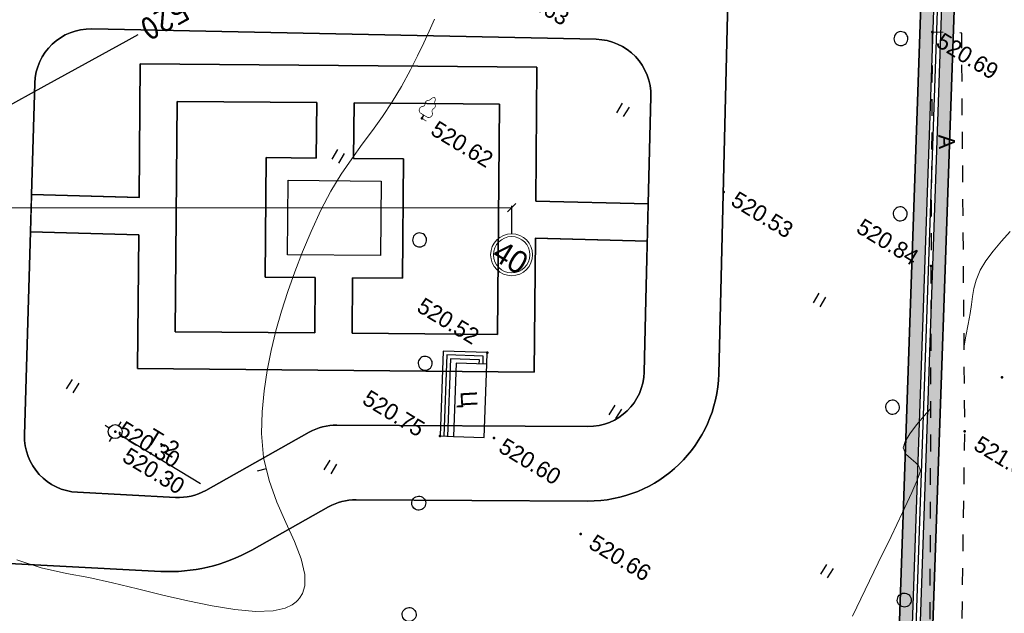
# Model space of a CAD drawing. Header units: millimetres. Extents: x 0 to 1576219, y -334896 to 156638.
# Tile 36 of 63: x 430433 to 483274, y -106358 to -74508. Entities that reach past the tile are written whole.
import ezdxf
from ezdxf import colors
from ezdxf.entities.mleader import LeaderData, LeaderLine
from ezdxf.math import Vec2, Vec3

# ---------------------------------------------------------------- set-up
doc = ezdxf.new("R2010")
doc.units = ezdxf.units.MM
doc.linetypes.add('Д_ТРОТ_ТРУБА', pattern=[3, 1.5, -1.5])
doc.linetypes.add('ДОРОГИ_СТРОЯЩ', pattern=[9, 8, -1])
for name, color, linetype in [('(003) Пункты', 7, 'Continuous'), ('(004) Точки рельефа', 7, 'Continuous'), ('(004a) Точки рельефа (отк.)', 7, 'Continuous'), ('(022) Возд. Линии', 7, 'Continuous'), ('(025) Дорога', 7, 'Continuous'), ('(031) Горизонтали', 42, 'Continuous'), ('(035) Откосы', 7, 'Continuous'), ('(036) Растительность', 7, 'Continuous'), ('(038) Деревья', 7, 'Continuous'), ('C-TOPO-MAJR', 9, 'Continuous'), ('GLUXOY OG', 7, 'Continuous'), ('os', 3, 'Continuous')]:
    doc.layers.add(name, color=color, linetype=linetype)
doc.layers.add('(032) Горизонтали утолщенные', color=32, linetype='Continuous', lineweight=30)
doc.layers.add('(042) Бергштрих', color=32, linetype='Continuous', lineweight=30)
doc.layers.add('К1', color=7, linetype='Continuous', lineweight=40, true_color=0x076e4b)
doc.styles.add('BLACK', font='tahomabd.ttf')
doc.styles.add('BM-431', font='txt')
doc.styles.add('D-431', font='txt')
doc.styles.add('GOST', font='isocpeur.ttf')
doc.styles.add('S', font='txtwr', dxfattribs={"oblique": 15})
doc.styles.add('СПДС', font='isocpeur.ttf')
doc.linetypes.add('ОГРАДА_ГЛИН', pattern='A,4,["|",Standard,S=0.8,R=0,X=0,Y=-0.8],0.5,["|",Standard,S=0.8,R=0,X=0,Y=-0.8],3.5', length=8)
doc.linetypes.add('ПОДПОРНАЯ СТЕНКА', pattern='A,2,["V",Standard,S=1.2,R=0,X=0,Y=-1.2],0.2,["V",Standard,S=0.8,R=0,X=0,Y=-0.8],0.25,["V",Standard,S=0.3,R=0,X=0,Y=-0.3],0.25', length=2.7)
doc.dimstyles.new('genplan dimension', dxfattribs={"dimtxt": 1100, "dimasz": 450, "dimexe": 450, "dimexo": 0, "dimgap": 80, "dimtad": 1, "dimlfac": 0.001, "dimtxsty": 'BLACK', "dimblk": 'OBLIQUE', "dimcen": 0, "dimclrd": 186, "dimclre": 186, "dimclrt": 186, "dimadec": 1, "dimazin": 0, "dimtfac": 1, "dimtmove": 0, "dimatfit": 3, "dimldrblk": 'OBLIQUE', "dimfxl": 1, "dimlwd": 9, "dimlwe": 9, "dimarcsym": 0})

# ---------------------------------------------------------------- blocks, each defined once
blk = doc.blocks.new('_Oblique')
at = {"color": 0, "linetype": 'ByBlock', "lineweight": -2}
blk.add_line((-0.5, -0.5), (0.5, 0.5), dxfattribs=at)
blk = doc.blocks.new('*D288')
at = {"color": 186, "lineweight": 9, "transparency": 16777216}
for p, q in [((2367127, -580716), (2367414, -581188)), ((2367181, -580804), (2302574, -620064)), ((2302521, -619977), (2302808, -620449))]:
    blk.add_line(p, q, dxfattribs=at)
at = {"layer": 'Defpoints', "color": 0, "transparency": 16777216}
for p in [(2367127, -580716), (2302521, -619977), (2302574, -620064)]:
    blk.add_point(p, dxfattribs=at)
at = {"color": 186, "lineweight": 9, "transparency": 16777216}
for p, xscale, yscale, zscale, rotation in [((2367181, -580804), 449.9999999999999, 449.9999999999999, 449.9999999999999, 31.28656990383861), ((2302574, -620064), 450, 450, 450, 211.2865699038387)]:
    blk.add_blockref('_Oblique', p, dxfattribs=dict(at, xscale=xscale, yscale=yscale, zscale=zscale, rotation=rotation))
at = {"color": 186, "transparency": 16777216, "insert": (2334474, -599770), "char_height": 1100, "attachment_point": 5, "rotation": 31.2866, "style": 'BLACK'}
blk.add_mtext('75,6', dxfattribs=at)
blk = doc.blocks.new('d')
at = {"layer": '(038) Деревья'}
blk.add_ellipse((0, 0), major_axis=(0.265, 0.265), ratio=1, start_param=5.497787, end_param=11.780972, dxfattribs=at)
blk = doc.blocks.new('I04010')
for p, q in [((-0.412273, 0.007146), (-0.412273, 1.207146)), ((0.387727, 1.207146), (0.387727, 0.007146))]:
    blk.add_line(p, q)
blk = doc.blocks.new('karagach-flat-62')
at = {"layer": '(038) Деревья', "const_width": 0.0375}
for points in [[(-0.208, 1.009, 0.181567), (-0.117, 1.159, 0.303004)], [(0, 1.312, 0.246034), (-0.117, 1.159, 0.489079)], [(0, 1.312, -0.246034), (0.117, 1.159, -0.489079)], [(0.208, 1.009, -0.181567), (0.117, 1.159, -0.303004)], [(-0.315, 0.559, 0.626949), (-0.218, 0.206, 0.702465)], [(-0.315, 0.559, 0.383603), (-0.255, 0.753, 0.352912)], [(-0.208, 1.009, 0.430853), (-0.255, 0.753, 0.548276)], [(0.208, 1.009, -0.430853), (0.255, 0.753, -0.548276)], [(0.315, 0.559, -0.626949), (0.218, 0.206, -0.702465)], [(0.315, 0.559, -0.383603), (0.255, 0.753, -0.352912)]]:
    blk.add_lwpolyline(points, format="xyb", dxfattribs=at)
for points in [[(0, 0.206), (-0.218, 0.206)], [(0, 0), (0, 0.206)], [(0, 0.206), (0.218, 0.206)], [(0, 0), (0.281, 0)]]:
    blk.add_lwpolyline(points, dxfattribs=at)
at = {"layer": '(038) Деревья'}
blk.add_lwpolyline([(0, 0), (0, 0.206)], dxfattribs=at)
blk = doc.blocks.new('I00050-flat-4')
at = {"layer": '(003) Пункты'}
for p, q in [((0, 0.367), (0, 0.617)), ((0, -0.015), (0, 0.015)), ((-0.375, -0.008), (-0.625, -0.008)), ((0, -0.383), (0, -0.633)), ((0.375, -0.008), (0.625, -0.008))]:
    blk.add_line(p, q, dxfattribs=at)
blk.add_circle((0, -0.008), 0.375, dxfattribs=at)
at = {"layer": '(003) Пункты', "style": 'S', "oblique": 15}
blk.add_attdef('N', (-1.898, -0.339), '', height=1, dxfattribs=at)
at = {"color": 4, "style": 'S', "oblique": 15}
for tag, p in [('C', (0.724, 0.085)), ('Z', (0.789, -1.11))]:
    blk.add_attdef(tag, p, '', height=1, dxfattribs=at)
blk = doc.blocks.new('A$C05d28b1e')
at = {"layer": '(003) Пункты', "ltscale": 600}
blk.add_line((-58597, -4555), (-53861, -4555), dxfattribs=at)
at = {"layer": '(004) Точки рельефа', "color": 7, "linetype": 'ByBlock', "lineweight": -2}
for p in [(-32885, 36540), (-26424, 25780), (-37994, 23396), (-20053, 22648), (-20261, 19133), (-53881, 18356), (-44363, 9438), (-41679, 5716), (-44197, 4306), (-35020, 3735), (-59222, -4547)]:
    blk.add_point(p, dxfattribs=at)
at = {"layer": '(025) Дорога', "linetype": 'Д_ТРОТ_ТРУБА', "ltscale": 600, "flags": 128}
blk.add_lwpolyline([(-32885, 36540), (-26424, 25780), (-11763, 1473), (-10293, 2193), (-20261, 19133), (-31505, 37317), (-32885, 36540)], dxfattribs=at)
at = {"layer": '(025) Дорога', "ltscale": 600}
for points in [[(-44055, 8888), (-44363, 9438), (-46424, 8284), (-44197, 4306), (-43571, 4656)], [(-44229, 8790), (-44440, 9166), (-46152, 8207), (-44022, 4404)], [(-44404, 8692), (-44517, 8894), (-45880, 8130), (-43848, 4501)]]:
    blk.add_lwpolyline(points, dxfattribs=at)
at = {"layer": '(031) Горизонтали', "color": 42, "linetype": 'Continuous', "lineweight": 0, "ltscale": 600}
for points in [[(-22680, 23046), (-22867, 23522), (-23094, 24143), (-23302, 24694), (-23499, 25140), (-23677, 25535), (-23830, 25932), (-23954, 26386), (-24043, 26951), (-24053, 27542), (-23986, 28198), (-23872, 28884), (-23743, 29562)], [(-60148, -13176), (-58816, -12854), (-57500, -12406), (-56369, -11980), (-55127, -11561), (-53816, -11144), (-52482, -10723), (-51167, -10292), (-49915, -9846), (-48771, -9380), (-47778, -8887), (-46980, -8362), (-46512, -7916), (-46274, -7564), (-46175, -7320), (-46144, -7196), (-46122, -7044), (-46123, -6752), (-46226, -6338), (-46533, -5820), (-47141, -5205), (-47938, -4596), (-48858, -3964), (-49836, -3275), (-50805, -2499), (-51702, -1605), (-52459, -562), (-53023, 452), (-53519, 1465), (-53954, 2483), (-54334, 3508), (-54666, 4546), (-54955, 5601), (-55208, 6676), (-55431, 7778), (-55630, 8909), (-55812, 10073), (-55959, 11330), (-56022, 12481), (-56021, 13548), (-55973, 14549), (-55899, 15504), (-55817, 16431), (-55745, 17351), (-55703, 18283), (-55710, 19246), (-55761, 20258), (-55825, 21114), (-55900, 21866), (-55981, 22566), (-56065, 23266)], [(-20270, 7540), (-20420, 9085), (-20569, 10691), (-20713, 12257), (-20853, 13682), (-20985, 14865), (-21084, 15569), (-21154, 15921), (-21198, 16060), (-21219, 16098), (-21275, 16161), (-21403, 16256), (-21625, 16336), (-21949, 16380), (-22337, 16445), (-22628, 16663), (-22717, 17001), (-22715, 17502), (-22653, 18093), (-22557, 18696), (-22463, 19212)]]:
    blk.add_lwpolyline(points, dxfattribs=at)
at = {"layer": '(032) Горизонтали утолщенные', "color": 32, "linetype": 'Continuous', "lineweight": 30, "ltscale": 600}
blk.add_lwpolyline([(-77340, 117), (-76616, 1413), (-75649, 3116), (-74547, 5044), (-73349, 7131), (-72097, 9307), (-70833, 11505), (-69598, 13657), (-69235, 14292)], dxfattribs=at)
at = {"layer": '(035) Откосы', "ltscale": 600}
for p, q in [((-44055, 8888), (-45490, 8084)), ((-45490, 8084), (-43571, 4656))]:
    blk.add_line(p, q, dxfattribs=at)
at = {"layer": '(035) Откосы', "linetype": 'ПОДПОРНАЯ СТЕНКА', "ltscale": 600}
for p, q in [((-42136, 5460), (-44055, 8888)), ((-43571, 4656), (-42136, 5460))]:
    blk.add_line(p, q, dxfattribs=at)
at = {"layer": '(042) Бергштрих', "color": 32, "linetype": 'Continuous', "lineweight": 30, "ltscale": 600}
blk.add_line((-51254, -2052), (-51607, -2406), dxfattribs=at)
at = {"layer": '(022) Возд. Линии', "xscale": 1000, "yscale": 1000, "zscale": 1000}
for name, p in [('karagach-flat-62', (-53881, 18356)), ('I00050-flat-4', (-59222, -4547))]:
    blk.add_blockref(name, p, dxfattribs=at)
at = {"layer": '(036) Растительность', "linetype": 'Continuous', "xscale": 500, "yscale": 500, "zscale": 500}
for p in [(-44893, 24048), (-30582, 20810), (-56659, 13983), (-36828, 9989), (-22678, 8578), (-48358, -480), (-62432, -3957)]:
    blk.add_blockref('I04010', p, dxfattribs=at)
at = {"layer": '(038) Деревья', "linetype": 'Continuous', "xscale": 1000, "yscale": 1000, "zscale": 1000}
for p in [(-34134, 35366), (-29285, 27313), (-24254, 18231), (-50601, 12721), (-18339, 9717), (-46905, 7220), (-43306, 628), (-40640, -4747)]:
    blk.add_blockref('d', p, dxfattribs=at)
at = {"layer": '(003) Пункты', "style": 'D-431'}
for s, p in [('T-2', (-57581, -4178)), ('520.30', (-58147, -5713))]:
    blk.add_text(s, height=875, dxfattribs=at).set_placement(p)
at = {"layer": '(004) Точки рельефа', "linetype": 'ByBlock', "char_height": 875, "attachment_point": 4, "style": 'D-431'}
for s, insert in [('520.69', (-32384, 36418)), ('520.63', (-53573, 26931)), ('520.84', (-30866, 25672)), ('520.53', (-37375, 23425)), ('521.06', (-19428, 18981)), ('520.62', (-53107, 18294)), ('520.52', (-48816, 9800)), ('520.60', (-41156, 5640)), ('520.75', (-48741, 4049)), ('520.66', (-34337, 3735))]:
    blk.add_mtext(s, dxfattribs=dict(at, insert=insert))
at = {"layer": '(004a) Точки рельефа (отк.)', "linetype": 'ByBlock', "insert": (-59097, -4197), "char_height": 875, "attachment_point": 4, "style": 'D-431'}
blk.add_mtext('520.30', dxfattribs=at)
at = {"layer": '(025) Дорога', "linetype": 'ДОРОГИ_СТРОЯЩ', "style": 'BM-431'}
for s, rotation, p in [('A', 303.328, (-29740, 32004)), ('Ц', 304.5787, (-44502, 6908))]:
    blk.add_text(s, height=875, rotation=rotation, dxfattribs=at).set_placement(p)
at = {"layer": 'C-TOPO-MAJR', "color": 32, "linetype": 'Continuous', "lineweight": 30, "insert": (-68433, 15695), "char_height": 1250, "width": 2398.75, "attachment_point": 5, "rotation": 240.2542, "style": 'СПДС', "bg_fill": 3, "box_fill_scale": 1.254, "bg_fill_color": 256, "bg_fill_true_color": 13158600, "bg_fill_transparency": 0}
blk.add_mtext('520', dxfattribs=at)
blk = doc.blocks.new('A$C2cdd6916')
h = blk.add_hatch()
h.set_pattern_fill('ANSI32', color=1, scale=60, angle=31.2865699)
h.set_pattern_definition([(76.28657, (-422045.4, -371330.9), (-555.2086, 135.48314), []), (76.28657, (-421815.2, -371191), (-555.2086, 135.48314), [])])
edge = h.paths.add_edge_path()
edge.add_line((12558.278, 1671.303), (13156.485, 2034.826))
edge.add_line((13156.485, 2034.826), (12076.302, 3812.354))
edge.add_arc((12013.983, 3914.903), 120, 121.2865699, 301.2865699, ccw=False)
edge.add_line((11951.665, 4017.453), (10456.027, 6478.645))
edge.add_line((10456.027, 6478.645), (9857.821, 6115.122))
edge.add_line((9857.821, 6115.122), (7572.818, 9875.277))
edge.add_line((7572.818, 9875.277), (28168.21, 22390.86))
edge.add_line((28168.21, 22390.86), (26610.253, 24954.602))
edge.add_line((26610.253, 24954.602), (1656.5, 9790.492))
edge.add_line((1656.5, 9790.492), (3006.729, 7568.583))
edge.add_line((3006.729, 7568.583), (4032.226, 8191.765))
edge.add_line((4032.226, 8191.765), (6524.956, 4089.779))
edge.add_line((6524.956, 4089.779), (7294.079, 4557.166))
edge.add_line((7294.079, 4557.166), (9994.537, 113.347))
edge.add_line((9994.537, 113.347), (9225.414, -354.04))
edge.add_line((9225.414, -354.04), (11718.144, -4456.027))
edge.add_line((11718.144, -4456.027), (10692.648, -5079.21))
edge.add_line((10692.648, -5079.21), (12042.877, -7301.119))
edge.add_line((12042.877, -7301.119), (16401.238, -4652.593))
edge.add_line((16401.238, -4652.593), (12558.278, 1671.303))
edge = h.paths.add_edge_path()
edge.add_line((-3935.127, -8351.55), (-4704.249, -8818.937))
edge.add_line((-4704.249, -8818.937), (-7404.707, -4375.118))
edge.add_line((-7404.707, -4375.118), (-6635.585, -3907.731))
edge.add_line((-6635.585, -3907.731), (-9128.315, 194.256))
edge.add_line((-9128.315, 194.256), (-8102.818, 817.438))
edge.add_line((-8102.818, 817.438), (-9453.047, 3039.348))
edge.add_line((-9453.047, 3039.348), (-34406.8, -12124.761))
edge.add_line((-34406.8, -12124.761), (-32848.844, -14688.503))
edge.add_line((-32848.844, -14688.503), (-12253.452, -2172.92))
edge.add_line((-12253.452, -2172.92), (-9968.449, -5933.074))
edge.add_line((-9968.449, -5933.074), (-10566.655, -6296.598))
edge.add_line((-10566.655, -6296.598), (-9071.017, -8757.79))
edge.add_arc((-9008.699, -8860.339), 120, -58.7134301, 121.2865699, ccw=False)
edge.add_line((-8946.381, -8962.889), (-7866.197, -10740.417))
edge.add_line((-7866.197, -10740.417), (-7267.991, -10376.893))
edge.add_line((-7267.991, -10376.893), (-3425.032, -16700.79))
edge.add_line((-3425.032, -16700.79), (933.329, -14052.264))
edge.add_line((933.329, -14052.264), (-416.9, -11830.354))
edge.add_line((-416.9, -11830.354), (-1442.396, -12453.537))
edge.add_line((-1442.396, -12453.537), (-3935.127, -8351.55))
h.paths.add_polyline_path([(41974.214, 4100.856), (35137.569, -53.694), (35345.297, -395.527), (35174.381, -499.39), (36005.291, -1866.719), (36518.039, -1555.128), (38283.723, -4460.702), (37770.975, -4772.293), (38601.885, -6139.622), (38772.801, -6035.759), (38980.529, -6377.591), (45817.173, -2223.04)])
h.paths.add_polyline_path([(-15440.46, -33129.712), (-14927.712, -32818.121), (-15758.622, -31450.792), (-15929.538, -31554.655), (-16137.265, -31212.823), (-22973.91, -35367.374), (-19130.951, -41691.27), (-12294.306, -37536.72), (-12502.034, -37194.887), (-12331.118, -37091.024), (-13162.028, -35723.695), (-13674.776, -36035.286)])
h.paths.add_polyline_path([(22981.424, -31078.171), (16999.36, -34713.402), (12844.81, -27876.758), (18826.874, -24241.526)])
h.paths.add_polyline_path([(31886.288, 23012.063), (28895.256, 21194.447), (28168.21, 22390.86), (31159.242, 24208.476)])
h.paths.add_polyline_path([(-35112.829, -17702.532), (-32121.797, -15884.916), (-32848.844, -14688.503), (-35839.876, -16506.119)])
at = {"layer": 'os', "color": 0}
blk.add_line((55885.016, -19175.6), (56663.995, -20457.471), dxfattribs=at)
at = {"layer": 'os', "color": 0, "lineweight": 0}
for radius in [1125, 975]:
    blk.add_circle((57248.228, -21418.874), radius, dxfattribs=at)
at = {"ltscale": 50}
blk.add_text('40', height=1200, dxfattribs=at).set_placement((56379.605, -22165.923))
dim = blk.add_linear_dim(base=(-8668.047, -58523.693), p1=(55885.016, -19175.6), p2=(-8721.276, -58436.102), angle=31.2865699, dimstyle='genplan dimension')
dim.commit()
dim.dimension.update_dxf_attribs({"geometry": '*D288', "text_midpoint": (23231.582, -38229.423), "insert": (-2311242.442, 561540.579)})

msp = doc.modelspace()

# ---------------------------------------------------------------- hatches: boundary and pattern name
at = {"true_color": 0xb1ab95}
h = msp.add_hatch(color=253, dxfattribs=at)
h.dxf.hatch_style = 1
edge = h.paths.add_edge_path(flags=17)
edge.add_line((343420.655, -199706.481), (343362.341, -199006.181))
edge.add_line((343362.341, -199006.181), (342076.349, -199228.438))
edge.add_line((342076.349, -199228.438), (336804.038, -135912.752))
edge.add_line((336804.038, -135912.752), (333198.074, -35331.661))
edge.add_arc((340132.883, -34378.551), 7000, 180.0000002, 187.8256259, ccw=False)
edge.add_line((333132.883, -34378.551), (333132.883, -33513.298))
edge.add_line((333132.883, -33513.298), (331876.277, 1537.182))
edge.add_line((331876.277, 1537.182), (481405.729, 1522.586))
edge.add_line((481405.729, 1522.586), (481044.993, -8881.341))
edge.add_line((481044.993, -8881.341), (477779.736, -8841.621))
edge.add_line((477779.736, -8841.621), (477706.755, -14841.177))
edge.add_line((477706.755, -14841.177), (480837.027, -14879.255))
edge.add_line((480837.027, -14879.255), (477060.555, -123795.887))
edge.add_line((477060.555, -123795.887), (440367.499, -125207.107))
edge.add_line((440367.499, -125207.107), (437547.553, -129401.84))
edge.add_line((437547.553, -129401.84), (437752.191, -131676.945))
edge.add_line((437752.191, -131676.945), (410180.409, -136859.222))
edge.add_line((410180.409, -136859.222), (415909.299, -187062.516))
edge.add_line((415909.299, -187062.516), (355337.759, -197050.472))
edge.add_line((355337.759, -197050.472), (354621.109, -192708.604))
edge.add_line((354621.109, -192708.604), (348936.832, -193646.827))
edge.add_line((348936.832, -193646.827), (349362.314, -198756.485))
edge.add_line((349362.314, -198756.485), (350814.334, -198505.534))
edge.add_line((350814.334, -198505.534), (350179.275, -194657.99))
edge.add_line((350179.275, -194657.99), (353632.551, -194088.007))
edge.add_line((353632.551, -194088.007), (354267.744, -197936.365))
edge.add_line((354267.744, -197936.365), (416680.292, -187644.836))
edge.add_line((416680.292, -187644.836), (410949.73, -137426.881))
edge.add_line((410949.73, -137426.881), (438506.333, -132247.457))
edge.add_line((438506.333, -132247.457), (438266.977, -129586.367))
edge.add_line((438266.977, -129586.367), (440749.931, -125892.916))
edge.add_line((440749.931, -125892.916), (477737.589, -124470.365))
edge.add_line((477737.589, -124470.365), (482130.419, 2222.516))
edge.add_line((482130.419, 2222.516), (331150.729, 2237.253))
edge.add_line((331150.729, 2237.253), (336105.08, -135954.359))
edge.add_line((336105.08, -135954.359), (341442.206, -200048.413))
edge.add_line((341442.206, -200048.413), (343420.655, -199706.481))
h.paths.add_polyline_path([(335705.675, -135978.134), (330736.13, 2637.293), (482544.527, 2622.475), (478124.466, -124855.782), (440968.463, -126284.807), (438678.076, -129691.81), (438937.271, -132573.464), (411389.342, -137751.258), (417120.526, -187974.659), (354332.879, -198330.986), (354463.098, -199119.925), (351009.821, -199689.908), (350879.476, -198900.206), (349395.637, -199156.656), (349561.227, -201145.243), (355842.501, -200108.483), (355630.878, -198826.35), (417891.516, -188556.948), (412158.662, -138318.917), (439691.413, -133143.976), (439397.499, -129876.337), (441350.895, -126970.617), (478801.5, -125530.26), (483269.216, 3322.405), (330010.582, 3337.364), (335006.717, -136019.742), (340445.695, -201336.947), (343512.291, -200806.951), (343453.977, -200106.651), (341079.838, -200516.971)])

# ---------------------------------------------------------------- block references
at = {"rotation": 328.7134303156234}
msp.add_blockref('A$C2cdd6916', (419032.883, -39085.273, -3656), dxfattribs=at)

# ---------------------------------------------------------------- next in the draw order: block references
at = {"color": 5, "lineweight": 50, "rotation": 328.7134303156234}
msp.add_blockref('A$C05d28b1e', (488531.156, -123473.137), dxfattribs=at)

# ---------------------------------------------------------------- next in the draw order: linework, layer by layer
at = {"color": 8}
for points in [[(343573.19, -200796.426), (340445.695, -201336.947), (335006.717, -136019.742), (330010.582, 3337.364), (483269.216, 3322.405), (478801.5, -125530.26), (441350.895, -126970.617), (439397.499, -129876.337), (439691.413, -133143.976), (412158.662, -138318.917), (417891.516, -188556.948), (355630.878, -198826.35), (355842.501, -200108.483), (349561.227, -201145.243)], [(417891.516, -188556.948), (412158.662, -138318.917), (439691.413, -133143.976), (439397.499, -129876.337), (441350.895, -126970.617), (478801.5, -125530.26), (483269.216, 3322.405), (330010.582, 3337.364), (335006.717, -136019.742), (340445.695, -201336.947)], [(341079.838, -200516.971), (335705.675, -135978.134), (330736.13, 2637.293), (482544.527, 2622.475), (478124.466, -124855.782), (440968.463, -126284.807), (438678.076, -129691.81), (438937.271, -132573.464), (411389.342, -137751.258), (417120.526, -187974.659)], [(416680.292, -187644.836), (410949.73, -137426.881), (438506.333, -132247.457), (438266.977, -129586.367), (440749.931, -125892.916), (477737.589, -124470.365), (482130.419, 2222.516), (331150.729, 2237.253), (336105.08, -135954.359), (341442.206, -200048.413)], [(410180.409, -136859.222), (437752.191, -131676.945), (437547.553, -129401.84), (440367.499, -125207.107), (477060.555, -123795.887), (480837.027, -14879.255), (477706.755, -14841.177), (477779.736, -8841.621), (481044.993, -8881.341), (481405.729, 1522.586), (331876.277, 1537.182)], [(415909.299, -187062.516), (410180.409, -136859.222), (437752.191, -131676.945), (437547.553, -129401.84), (440367.499, -125207.107), (477060.555, -123795.887), (480837.027, -14879.255)], [(468383.117, -75705.801), (469095.393, -46737.935)], [(434300.727, -74999.511), (461372.979, -75560.53)], [(467945.36, -93509.124), (468383.117, -75705.801)], [(431008.948, -85882.742), (431239.829, -77912.005)], [(464309.917, -78633.629), (464168.466, -84386.362)], [(446349.529, -81929.669), (446375.649, -78955.052)], [(448349.452, -81947.23), (448375.572, -78972.613)], [(464041.61, -89545.524), (464239.191, -81509.996)], [(436863.484, -84051.486), (431066.856, -83883.58)], [(458146.369, -84238.288), (464168.466, -84386.362)], [(464168.466, -84386.362), (464041.61, -89545.524)], [(430693.203, -96783.252), (431008.948, -85882.742)], [(436805.576, -86050.647), (431008.948, -85882.742)], [(458097.207, -86237.684), (464119.304, -86385.758)], [(446293.25, -88339.069), (446267.13, -91313.686)], [(448293.173, -88356.63), (448267.053, -91331.247)], [(464041.61, -89545.524), (463946.569, -93410.8)], [(445971.168, -96645.174), (440418.948, -99762.713)], [(460930.568, -96337.009), (447456.86, -96261.072)], [(438792.486, -100142.717), (433534.269, -99865.967)], [(366850.066, -100361.795), (438003.383, -104106.721)], [(448492.522, -100266.973), (460908.024, -100336.946)], [(442882.768, -102966.711), (447006.83, -100651.075)]]:
    msp.add_lwpolyline(points, dxfattribs=at)
for points in [[(342076.349, -199228.438), (336804.038, -135912.752), (333198.074, -35331.661, -0.034159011), (333132.883, -34378.551), (333132.883, -33513.298), (331876.277, 1537.182), (481405.729, 1522.586), (481044.993, -8881.341), (477779.736, -8841.621), (477706.755, -14841.177), (480837.027, -14879.255), (477060.555, -123795.887), (440367.499, -125207.107), (437547.553, -129401.84), (437752.191, -131676.945), (410180.409, -136859.222), (415909.299, -187062.516)], [(366850.066, -100361.795), (438003.383, -104106.721, 0.141995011), (442882.768, -102966.711), (447006.83, -100651.075, -0.130040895), (448492.522, -100266.973), (460908.024, -100336.946, 0.408674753), (467945.36, -93509.124), (468383.117, -75705.801), (469977.258, -10872.939, 0.415117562), (463129.848, -3702.489), (362533.09, -1539.52)], [(362533.09, -1539.52), (463129.848, -3702.489, -0.415117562), (469977.258, -10872.939), (468383.117, -75705.801), (467945.36, -93509.124, -0.408674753), (460908.024, -100336.946), (448492.522, -100266.973, 0.130040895), (447006.83, -100651.075), (442882.768, -102966.711, -0.141995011), (438003.383, -104106.721), (366850.066, -100361.795, 0.208764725)], [(431239.829, -77912.005, -0.411802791), (434300.727, -74999.511)], [(461372.979, -75560.53, -0.415345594), (464309.917, -78633.629)], [(460908.024, -100336.946, 0.408674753), (467945.36, -93509.124)], [(463946.569, -93410.8, -0.408674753), (460930.568, -96337.009)], [(447456.86, -96261.072, 0.130040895), (445971.168, -96645.174)], [(433534.269, -99865.967, -0.407310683), (430693.203, -96783.252)], [(440418.948, -99762.713, -0.141995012), (438792.486, -100142.717)], [(447006.83, -100651.075, -0.130040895), (448492.522, -100266.973)], [(438003.383, -104106.721, 0.141995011), (442882.768, -102966.711)]]:
    msp.add_lwpolyline(points, format="xyb", dxfattribs=at)
at = {"color": 8, "lineweight": 30}
for points in [[(468383.117, -75705.801), (469977.258, -10872.939)], [(469977.258, -10872.939), (468383.117, -75705.801)], [(477060.555, -123795.887), (480837.027, -14879.255)], [(434300.727, -74999.511), (461372.979, -75560.53)], [(461372.979, -75560.53), (434300.727, -74999.511)], [(467945.36, -93509.124), (468383.117, -75705.801)], [(468383.117, -75705.801), (467945.36, -93509.124)], [(436906.351, -76871.827), (436843.313, -84050.902)], [(436843.313, -84050.902), (436906.351, -76871.827)], [(458193.608, -77058.746), (436906.351, -76871.827)], [(436906.351, -76871.827), (458193.608, -77058.746)], [(458130.569, -84237.9), (458193.608, -77058.746)], [(458193.608, -77058.746), (458130.569, -84237.9)], [(431008.948, -85882.742), (431239.829, -77912.005)], [(431239.829, -77912.005), (431066.856, -83883.58)], [(464309.917, -78633.629), (464168.466, -84386.362)], [(464168.466, -84386.362), (464309.917, -78633.629)], [(438780.194, -91247.944), (438888.713, -78889.311)], [(438888.713, -78889.311), (438780.194, -91247.944)], [(438888.713, -78889.311), (446375.649, -78955.052)], [(446375.649, -78955.052), (438888.713, -78889.311)], [(446375.649, -78955.052), (446349.529, -81929.669)], [(446349.529, -81929.669), (446375.649, -78955.052)], [(448349.452, -81947.23), (448375.572, -78972.613)], [(448375.572, -78972.613), (448349.452, -81947.23)], [(448375.572, -78972.613), (456176.124, -79041.108)], [(456176.124, -79041.108), (448375.572, -78972.613)], [(456176.124, -79041.108), (456067.605, -91399.742)], [(456067.605, -91399.742), (456176.124, -79041.108)], [(443666.342, -81906.108), (443610.062, -88315.509)], [(443610.062, -88315.509), (443666.342, -81906.108)], [(446349.529, -81929.669), (443666.342, -81906.108)], [(443666.342, -81906.108), (446349.529, -81929.669)], [(451032.64, -81970.79), (448349.452, -81947.23)], [(448349.452, -81947.23), (451032.64, -81970.79)], [(450976.36, -88380.191), (451032.64, -81970.79)], [(451032.64, -81970.79), (450976.36, -88380.191)], [(444803.886, -87121.121), (444839.008, -83121.275)], [(444803.886, -87121.121), (444839.008, -83121.275)], [(444839.008, -83121.275), (449838.816, -83165.178)], [(444839.008, -83121.275), (449838.816, -83165.178)], [(449838.816, -83165.178), (449803.694, -87165.024)], [(449838.816, -83165.178), (449803.694, -87165.024)], [(431066.856, -83883.58), (431008.948, -85882.742)], [(436843.313, -84050.902), (431066.856, -83883.58)], [(431066.856, -83883.58), (436843.313, -84050.902)], [(464168.466, -84386.362), (458130.569, -84237.9)], [(458130.569, -84237.9), (464168.466, -84386.362)], [(464168.466, -84386.362), (464041.61, -89545.524)], [(464119.304, -86385.758), (464168.466, -84386.362)], [(430693.203, -96783.252), (431008.948, -85882.742)], [(431008.948, -85882.742), (430693.203, -96783.252)], [(431008.948, -85882.742), (436825.748, -86051.232)], [(436825.748, -86051.232), (431008.948, -85882.742)], [(436825.748, -86051.232), (436762.71, -93230.306)], [(436762.71, -93230.306), (436825.748, -86051.232)], [(458049.967, -93417.226), (458113.006, -86238.072)], [(458113.006, -86238.072), (458049.967, -93417.226)], [(458113.006, -86238.072), (464119.304, -86385.758)], [(464119.304, -86385.758), (458113.006, -86238.072)], [(464041.61, -89545.524), (464119.304, -86385.758)], [(449803.694, -87165.024), (444803.886, -87121.121)], [(449803.694, -87165.024), (444803.886, -87121.121)], [(443610.062, -88315.509), (446293.25, -88339.069)], [(446293.25, -88339.069), (443610.062, -88315.509)], [(446293.25, -88339.069), (446267.13, -91313.686)], [(446267.13, -91313.686), (446293.25, -88339.069)], [(448267.053, -91331.247), (448293.173, -88356.63)], [(448293.173, -88356.63), (448267.053, -91331.247)], [(448293.173, -88356.63), (450976.36, -88380.191)], [(450976.36, -88380.191), (448293.173, -88356.63)], [(464041.61, -89545.524), (463946.569, -93410.8)], [(463946.569, -93410.8), (464041.61, -89545.524)], [(446267.13, -91313.686), (438780.194, -91247.944)], [(438780.194, -91247.944), (446267.13, -91313.686)], [(456067.605, -91399.742), (448267.053, -91331.247)], [(448267.053, -91331.247), (456067.605, -91399.742)], [(436762.71, -93230.306), (458049.967, -93417.226)], [(458049.967, -93417.226), (436762.71, -93230.306)], [(445971.168, -96645.174), (440418.948, -99762.713)], [(440418.948, -99762.713), (445971.168, -96645.174)], [(460930.568, -96337.009), (447456.86, -96261.072)], [(447456.86, -96261.072), (460930.568, -96337.009)], [(438792.486, -100142.717), (433534.269, -99865.967)], [(433534.269, -99865.967), (438792.486, -100142.717)], [(366850.066, -100361.795), (438003.383, -104106.721)], [(438003.383, -104106.721), (366850.066, -100361.795)], [(448492.522, -100266.973), (460908.024, -100336.946)], [(460908.024, -100336.946), (448492.522, -100266.973)], [(442882.768, -102966.711), (447006.83, -100651.075)], [(447006.83, -100651.075), (442882.768, -102966.711)]]:
    msp.add_lwpolyline(points, dxfattribs=at)
at = {"color": 8}
for points in [[(464309.917, -78633.629), (464168.466, -84386.362), (464041.61, -89545.524), (463946.569, -93410.8, -0.408674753), (460930.568, -96337.009), (447456.86, -96261.072, 0.130040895), (445971.168, -96645.174), (440418.948, -99762.713, -0.141995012), (438792.486, -100142.717), (433534.269, -99865.967, -0.407310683), (430693.203, -96783.252), (431008.948, -85882.742), (431239.829, -77912.005, -0.411802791), (434300.727, -74999.511), (461372.979, -75560.53, -0.415345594)], [(464309.917, -78633.629), (464168.466, -84386.362), (464041.61, -89545.524), (463946.569, -93410.8, -0.408674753), (460930.568, -96337.009), (447456.86, -96261.072, 0.130040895), (445971.168, -96645.174), (440418.948, -99762.713, -0.141995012), (438792.486, -100142.717), (433534.269, -99865.967, -0.407310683), (430693.203, -96783.252), (431008.948, -85882.742), (431239.829, -77912.005, -0.411802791), (434300.727, -74999.511), (461372.979, -75560.53, -0.415345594)], [(434300.727, -74999.511), (461372.979, -75560.53, -0.415345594), (464309.917, -78633.629), (464168.466, -84386.362), (464041.61, -89545.524), (463946.569, -93410.8, -0.408674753), (460930.568, -96337.009), (447456.86, -96261.072, 0.130040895), (445971.168, -96645.174), (440418.948, -99762.713, -0.141995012), (438792.486, -100142.717), (433534.269, -99865.967, -0.407310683), (430693.203, -96783.252), (431008.948, -85882.742), (431239.829, -77912.005, -0.411802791)], [(431239.829, -77912.005, -0.411802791), (434300.727, -74999.511), (461372.979, -75560.53, -0.415345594), (464309.917, -78633.629), (464168.466, -84386.362), (464041.61, -89545.524), (463946.569, -93410.8, -0.408674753), (460930.568, -96337.009), (447456.86, -96261.072, 0.130040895), (445971.168, -96645.174), (440418.948, -99762.713, -0.141995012), (438792.486, -100142.717), (433534.269, -99865.967, -0.407310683), (430693.203, -96783.252), (431008.948, -85882.742)], [(434300.727, -74999.511), (461372.979, -75560.53, -0.415345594), (464309.917, -78633.629), (464168.466, -84386.362), (464041.61, -89545.524), (463946.569, -93410.8, -0.408674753), (460930.568, -96337.009), (447456.86, -96261.072, 0.130040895), (445971.168, -96645.174), (440418.948, -99762.713, -0.141995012), (438792.486, -100142.717), (433534.269, -99865.967, -0.407310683), (430693.203, -96783.252), (431008.948, -85882.742), (431239.829, -77912.005, -0.411802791)], [(436906.351, -76871.827), (458193.608, -77058.746), (458130.569, -84237.9), (464168.466, -84386.362), (464309.917, -78633.629, 0.415345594), (461372.979, -75560.53), (434300.727, -74999.511, 0.411802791), (431239.829, -77912.005), (431066.856, -83883.58), (436843.313, -84050.902)], [(464309.917, -78633.629, 0.415345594), (461372.979, -75560.53), (434300.727, -74999.511, 0.411802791), (431239.829, -77912.005), (431066.856, -83883.58), (436843.313, -84050.902), (436906.351, -76871.827), (458193.608, -77058.746), (458130.569, -84237.9), (464168.466, -84386.362)], [(464309.917, -78633.629), (464168.466, -84386.362), (458130.569, -84237.9), (458193.608, -77058.746), (436906.351, -76871.827), (436843.313, -84050.902), (431066.856, -83883.58), (431239.829, -77912.005, -0.411802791), (434300.727, -74999.511), (461372.979, -75560.53, -0.415345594)], [(436906.351, -76871.827), (458193.608, -77058.746), (458130.569, -84237.9), (464168.466, -84386.362), (464309.917, -78633.629, 0.415345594), (461372.979, -75560.53), (434300.727, -74999.511, 0.411802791), (431239.829, -77912.005), (431066.856, -83883.58), (436843.313, -84050.902)], [(440418.948, -99762.713), (445971.168, -96645.174, -0.130040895), (447456.86, -96261.072), (460930.568, -96337.009, 0.408674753), (463946.569, -93410.8), (464119.304, -86385.758), (458113.006, -86238.072), (458049.967, -93417.226), (436762.71, -93230.306), (436825.748, -86051.232), (431008.948, -85882.742), (430693.203, -96783.252, 0.407310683), (433534.269, -99865.967), (438792.486, -100142.717, 0.141995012)], [(464119.304, -86385.758), (458113.006, -86238.072), (458049.967, -93417.226), (436762.71, -93230.306), (436825.748, -86051.232), (431008.948, -85882.742), (430693.203, -96783.252, 0.407310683), (433534.269, -99865.967), (438792.486, -100142.717, 0.141995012), (440418.948, -99762.713), (445971.168, -96645.174, -0.130040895), (447456.86, -96261.072), (460930.568, -96337.009, 0.408674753), (463946.569, -93410.8)], [(445971.168, -96645.174, -0.130040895), (447456.86, -96261.072), (460930.568, -96337.009, 0.408674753), (463946.569, -93410.8), (464041.61, -89545.524), (464119.304, -86385.758), (458113.006, -86238.072), (458049.967, -93417.226), (436762.71, -93230.306), (436825.748, -86051.232), (431008.948, -85882.742), (430693.203, -96783.252, 0.407310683), (433534.269, -99865.967), (438792.486, -100142.717, 0.141995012), (440418.948, -99762.713)]]:
    msp.add_lwpolyline(points, format="xyb", close=True, dxfattribs=at)
at = {"color": 8, "lineweight": 30}
for points in [[(431239.829, -77912.005, -0.411802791), (434300.727, -74999.511)], [(434300.727, -74999.511, 0.411802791), (431239.829, -77912.005)], [(461372.979, -75560.53, -0.415345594), (464309.917, -78633.629)], [(464309.917, -78633.629, 0.415345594), (461372.979, -75560.53)], [(460908.024, -100336.946, 0.408674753), (467945.36, -93509.124)], [(467945.36, -93509.124, -0.408674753), (460908.024, -100336.946)], [(463946.569, -93410.8, -0.408674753), (460930.568, -96337.009)], [(460930.568, -96337.009, 0.408674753), (463946.569, -93410.8)], [(447456.86, -96261.072, 0.130040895), (445971.168, -96645.174)], [(445971.168, -96645.174, -0.130040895), (447456.86, -96261.072)], [(433534.269, -99865.967, -0.407310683), (430693.203, -96783.252)], [(430693.203, -96783.252, 0.407310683), (433534.269, -99865.967)], [(440418.948, -99762.713, -0.141995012), (438792.486, -100142.717)], [(438792.486, -100142.717, 0.141995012), (440418.948, -99762.713)], [(447006.83, -100651.075, -0.130040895), (448492.522, -100266.973)], [(448492.522, -100266.973, 0.130040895), (447006.83, -100651.075)], [(438003.383, -104106.721, 0.141995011), (442882.768, -102966.711)], [(442882.768, -102966.711, -0.141995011), (438003.383, -104106.721)]]:
    msp.add_lwpolyline(points, format="xyb", dxfattribs=at)
at = {"color": 8}
for points in [[(458113.006, -86238.072), (464119.304, -86385.758), (464168.466, -84386.362), (458130.569, -84237.9), (458193.608, -77058.746), (436906.351, -76871.827), (436843.313, -84050.902), (431066.856, -83883.58), (431008.948, -85882.742), (436825.748, -86051.232), (436762.71, -93230.306), (458049.967, -93417.226)], [(446267.13, -91313.686), (446293.25, -88339.069), (443610.062, -88315.509), (443666.342, -81906.108), (446349.529, -81929.669), (446375.649, -78955.052), (438888.713, -78889.311), (438780.194, -91247.944)], [(443666.342, -81906.108), (446349.529, -81929.669), (446375.649, -78955.052), (438888.713, -78889.311), (438780.194, -91247.944), (446267.13, -91313.686), (446293.25, -88339.069), (443610.062, -88315.509)], [(446349.529, -81929.669), (443666.342, -81906.108), (443610.062, -88315.509), (446293.25, -88339.069), (446267.13, -91313.686), (438780.194, -91247.944), (438888.713, -78889.311), (446375.649, -78955.052)], [(456176.124, -79041.108), (448375.572, -78972.613), (448349.452, -81947.23), (451032.64, -81970.79), (450976.36, -88380.191), (448293.173, -88356.63), (448267.053, -91331.247), (456067.605, -91399.742)], [(456176.124, -79041.108), (448375.572, -78972.613), (448349.452, -81947.23), (451032.64, -81970.79), (450976.36, -88380.191), (448293.173, -88356.63), (448267.053, -91331.247), (456067.605, -91399.742)], [(448375.572, -78972.613), (456176.124, -79041.108), (456067.605, -91399.742), (448267.053, -91331.247), (448293.173, -88356.63), (450976.36, -88380.191), (451032.64, -81970.79), (448349.452, -81947.23)], [(444839.008, -83121.275), (449838.816, -83165.178), (449803.694, -87165.024), (444803.886, -87121.121)], [(449838.816, -83165.178), (449803.694, -87165.024), (444803.886, -87121.121), (444839.008, -83121.275)]]:
    msp.add_lwpolyline(points, close=True, dxfattribs=at)
at = {"layer": 'GLUXOY OG', "color": 186, "linetype": 'ОГРАДА_ГЛИН', "lineweight": 30, "ltscale": 400}
for points in [[(341079.838, -200516.971), (335705.675, -135978.134), (330736.13, 2637.293), (482544.527, 2622.475), (478124.466, -124855.782), (440968.463, -126284.807), (438678.076, -129691.81), (438937.271, -132573.464), (411389.342, -137751.258), (417120.526, -187974.659)], [(416680.292, -187644.836), (410949.73, -137426.881), (438506.333, -132247.457), (438266.977, -129586.367), (440749.931, -125892.916), (477737.589, -124470.365), (482130.419, 2222.516), (331150.729, 2237.253), (336105.08, -135954.359), (341442.206, -200048.413)]]:
    msp.add_lwpolyline(points, dxfattribs=at)
at = {"layer": 'GLUXOY OG', "color": 186, "lineweight": 30, "ltscale": 400}
msp.add_lwpolyline([(416900.409, -187809.747), (411169.536, -137589.069), (438721.802, -132410.46), (438472.526, -129639.089), (440859.197, -126088.862), (477931.027, -124663.074), (482337.473, 2422.495), (330943.43, 2437.273), (335905.377, -135966.247), (341261.022, -200282.692)], dxfattribs=at)

# ---------------------------------------------------------------- next in the draw order: leaders
at = {"layer": 'К1', "color": 0, "linetype": 'ByBlock', "lineweight": 0, "ltscale": 250}
ml = msp.add_multileader_mtext('Standard', dxfattribs=at)
ml.set_content('УП1,2 90%%D', style='GOST')
ml.set_leader_properties()
ml.build(insert=Vec2(0, 0))
ml.multileader.update_dxf_attribs({"text_left_attachment_type": 6, "text_right_attachment_type": 6, "dogleg_length": 0.001, "arrow_head_size": 750, "scale": 500})
ctx = ml.context
ctx.base_point, ctx.scale, ctx.char_height, ctx.arrow_head_size, ctx.landing_gap_size, ctx.plane_origin = Vec3(740669.526, -189800.546, 3656), 500, 500, 750, 0, Vec3(775757.993, -176241.907, 3656)
ctx.left_attachment, ctx.right_attachment, ctx.text_align_type = 6, 6, 1
notes = []
notes.append((ctx, [(0, (0, 0, 0), (0, 0), (1, 0), 1, [])]))
ctx.mtext.insert, ctx.mtext.alignment, ctx.mtext.flow_direction = Vec3(742057.026, -189200.546, 3656), 2, 5
ctx.mtext.has_bg_fill, ctx.mtext.bg_color, ctx.mtext.bg_scale_factor, ctx.mtext.bg_transparency, ctx.mtext.use_window_bg_color = 1, -1023410173, 1.1, 0, 0
for ctx, leaders in notes:
    for number, flags, end, landing, length, lines in leaders:
        leader = LeaderData()
        leader.index, (leader.has_last_leader_line, leader.has_dogleg_vector, leader.attachment_direction) = number, flags
        leader.last_leader_point, leader.dogleg_vector, leader.dogleg_length = Vec3(end), Vec3(landing), length
        for number, points, colour, breaks in lines:
            line = LeaderLine()
            line.index, line.vertices, line.color, line.breaks = number, Vec3.list(points), colors.encode_raw_color(colour), breaks
            leader.lines.append(line)
        ctx.leaders.append(leader)

# ---------------------------------------------------------------- next in the draw order: leaders
ml = msp.add_multileader_mtext('Standard', dxfattribs=at)
ml.set_content('УП3 90%%D', style='GOST')
ml.set_leader_properties()
ml.build(insert=Vec2(0, 0))
ml.multileader.update_dxf_attribs({"text_left_attachment_type": 6, "text_right_attachment_type": 6, "dogleg_length": 0.001, "arrow_head_size": 750, "scale": 500})
ctx = ml.context
ctx.base_point, ctx.scale, ctx.char_height, ctx.arrow_head_size, ctx.landing_gap_size, ctx.plane_origin = Vec3(752427.104, -190628.39, 3656), 500, 500, 750, 0, Vec3(786128.071, -177069.751, 3656)
ctx.left_attachment, ctx.right_attachment, ctx.text_align_type = 6, 6, 1
notes = []
notes.append((ctx, [(0, (0, 0, 0), (0, 0), (1, 0), 1, [])]))
ctx.mtext.insert, ctx.mtext.alignment, ctx.mtext.flow_direction = Vec3(753602.104, -190028.39, 3656), 2, 5
ctx.mtext.has_bg_fill, ctx.mtext.bg_color, ctx.mtext.bg_scale_factor, ctx.mtext.bg_transparency, ctx.mtext.use_window_bg_color = 1, -1023410173, 1.1, 0, 0
for ctx, leaders in notes:
    for number, flags, end, landing, length, lines in leaders:
        leader = LeaderData()
        leader.index, (leader.has_last_leader_line, leader.has_dogleg_vector, leader.attachment_direction) = number, flags
        leader.last_leader_point, leader.dogleg_vector, leader.dogleg_length = Vec3(end), Vec3(landing), length
        for number, points, colour, breaks in lines:
            line = LeaderLine()
            line.index, line.vertices, line.color, line.breaks = number, Vec3.list(points), colors.encode_raw_color(colour), breaks
            leader.lines.append(line)
        ctx.leaders.append(leader)

# ---------------------------------------------------------------- next in the draw order: leaders
ml = msp.add_multileader_mtext('Standard', dxfattribs=at)
ml.set_content('УП4 90%%D', style='GOST')
ml.set_leader_properties()
ml.build(insert=Vec2(0, 0))
ml.multileader.update_dxf_attribs({"text_left_attachment_type": 6, "text_right_attachment_type": 6, "dogleg_length": 0.001, "arrow_head_size": 750, "scale": 500})
ctx = ml.context
ctx.base_point, ctx.scale, ctx.char_height, ctx.arrow_head_size, ctx.landing_gap_size, ctx.plane_origin = Vec3(749897.856, -197249.302, 3656), 500, 500, 750, 0, Vec3(782423.822, -183690.663, 3656)
ctx.left_attachment, ctx.right_attachment, ctx.text_align_type = 6, 6, 1
notes = []
notes.append((ctx, [(0, (0, 0, 0), (0, 0), (1, 0), 1, [])]))
ctx.mtext.insert, ctx.mtext.alignment, ctx.mtext.flow_direction = Vec3(751097.856, -196649.302, 3656), 2, 5
ctx.mtext.has_bg_fill, ctx.mtext.bg_color, ctx.mtext.bg_scale_factor, ctx.mtext.bg_transparency, ctx.mtext.use_window_bg_color = 1, -1023410173, 1.1, 0, 0
for ctx, leaders in notes:
    for number, flags, end, landing, length, lines in leaders:
        leader = LeaderData()
        leader.index, (leader.has_last_leader_line, leader.has_dogleg_vector, leader.attachment_direction) = number, flags
        leader.last_leader_point, leader.dogleg_vector, leader.dogleg_length = Vec3(end), Vec3(landing), length
        for number, points, colour, breaks in lines:
            line = LeaderLine()
            line.index, line.vertices, line.color, line.breaks = number, Vec3.list(points), colors.encode_raw_color(colour), breaks
            leader.lines.append(line)
        ctx.leaders.append(leader)

# ---------------------------------------------------------------- next in the draw order: leaders
ml = msp.add_multileader_mtext('Standard', dxfattribs=at)
ml.set_content('УП5.6 90%%D', style='GOST')
ml.set_leader_properties()
ml.build(insert=Vec2(0, 0))
ml.multileader.update_dxf_attribs({"text_left_attachment_type": 6, "text_right_attachment_type": 6, "dogleg_length": 0.001, "arrow_head_size": 750, "scale": 500})
ctx = ml.context
ctx.base_point, ctx.scale, ctx.char_height, ctx.arrow_head_size, ctx.landing_gap_size, ctx.plane_origin = Vec3(760430.922, -194191.015, 3656), 500, 500, 750, 0, Vec3(791756.888, -180632.376, 3656)
ctx.left_attachment, ctx.right_attachment, ctx.text_align_type = 6, 6, 1
notes = []
notes.append((ctx, [(0, (0, 0, 0), (0, 0), (1, 0), 1, [])]))
ctx.mtext.insert, ctx.mtext.alignment, ctx.mtext.flow_direction = Vec3(761855.922, -193591.015, 3656), 2, 5
ctx.mtext.has_bg_fill, ctx.mtext.bg_color, ctx.mtext.bg_scale_factor, ctx.mtext.bg_transparency, ctx.mtext.use_window_bg_color = 1, -1023410173, 1.1, 0, 0
for ctx, leaders in notes:
    for number, flags, end, landing, length, lines in leaders:
        leader = LeaderData()
        leader.index, (leader.has_last_leader_line, leader.has_dogleg_vector, leader.attachment_direction) = number, flags
        leader.last_leader_point, leader.dogleg_vector, leader.dogleg_length = Vec3(end), Vec3(landing), length
        for number, points, colour, breaks in lines:
            line = LeaderLine()
            line.index, line.vertices, line.color, line.breaks = number, Vec3.list(points), colors.encode_raw_color(colour), breaks
            leader.lines.append(line)
        ctx.leaders.append(leader)

doc.saveas('drawing.dxf')
